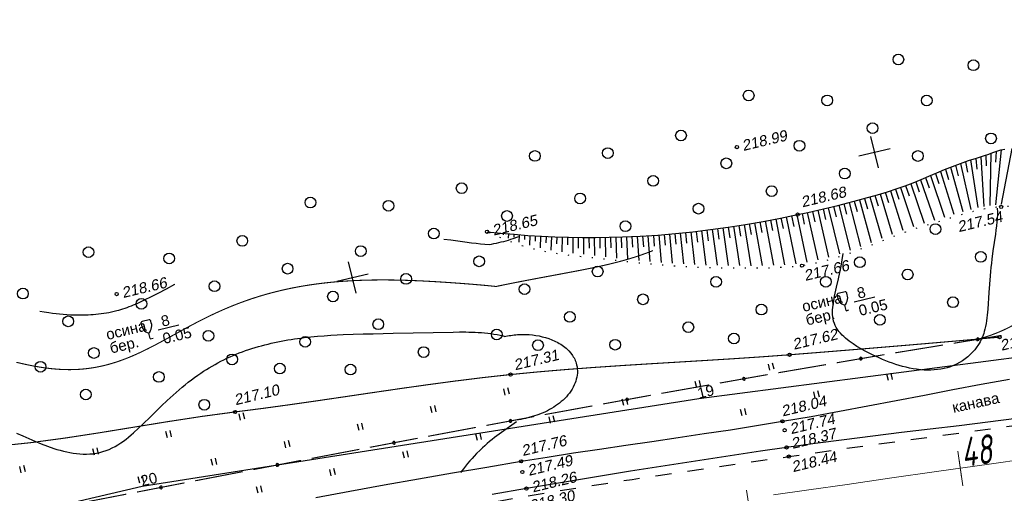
# Model space of a CAD drawing. Header units: millimetres. Extents: x -10 to 1169, y 1 to 1686.
# Tile 101 of 224: x 901 to 992, y 177 to 221. Entities that reach past the tile are written whole.
import ezdxf
from ezdxf.enums import TextEntityAlignment as Align

# ---------------------------------------------------------------- set-up
doc = ezdxf.new("R2010")
doc.units = ezdxf.units.MM
for name, pattern in [('ADOT1', [1, 0, -1]), ('AHIDDEN1', [2, 0.5, -1.5]), ('AHIDDEN2', [3, 1.5, -1.5]), ('PHANTOM2', [1.25, 0.625, -0.125, 0.125, -0.125, 0.125, -0.125])]:
    doc.linetypes.add(name, pattern=pattern)
for name, color, linetype in [('CONTURS', 7, 'Continuous'), ('COORDS', 7, 'Continuous'), ('IZOLINES', 32, 'Continuous'), ('PDIGIT', 170, 'Continuous'), ('PICKETS', 7, 'Continuous'), ('ОБЪЕКТЫ_АВТОДОРОГ', 7, 'Continuous'), ('УЧАСТКИ', 7, 'Continuous')]:
    doc.layers.add(name, color=color, linetype=linetype)
doc.styles.add('GPR', font='isocpeui.ttf', dxfattribs={"width": 0.8})
doc.styles.get("Standard").update_dxf_attribs({"font": 'arial.ttf'})

# ---------------------------------------------------------------- blocks, each defined once
blk = doc.blocks.new('372')
at = {"layer": 'CONTURS'}
blk.add_circle((0, 0), 1, dxfattribs=at)
blk = doc.blocks.new('133')
at = {"layer": 'CONTURS', "color": 7, "linetype": 'Continuous', "const_width": 0.2}
for points in [[(-11, 0), (-2, 0)], [(0, 0), (9, 0)]]:
    blk.add_lwpolyline(points, dxfattribs=at)
at = {"layer": 'CONTURS', "color": 7, "linetype": 'Continuous', "const_width": 0.5}
blk.add_lwpolyline([(-6.79, 0, 1), (-6.29, 0, 1)], format="xyb", close=True, dxfattribs=at)
blk = doc.blocks.new('401')
at = {"layer": 'CONTURS'}
for p, q in [((0, 0), (0, 1.2)), ((0.8, 0), (0.8, 1.2))]:
    blk.add_line(p, q, dxfattribs=at)
blk = doc.blocks.new('390_2')
at = {"layer": 'CONTURS', "color": 7}
for p, q in [((0.7, 3.47), (-0.69, 3.47)), ((0, 1.06), (0, 0.03)), ((0.02, 0), (0.58, 0))]:
    blk.add_line(p, q, dxfattribs=at)
at = {"layer": 'CONTURS', "color": 7, "linetype": 'Continuous'}
for centre, radius, start, end in [((1.01, 2.72), 1.95, 167.2459, 239.376), ((-19.94, 7.46), 19.52, 347.2459, 347.6983), ((-0.65, 3.26), 0.22, 101.9408, 167.6983), ((-0.69, 3.45), 0.0195, 90, 101.9408), ((-1.01, 2.72), 1.95, 300.624, 12.7541), ((0.65, 3.26), 0.22, 12.3017, 76.9673), ((19.94, 7.46), 19.52, 192.3017, 192.7541)]:
    blk.add_arc(centre, radius, start, end, dxfattribs=at)
blk = doc.blocks.new('пкк')
at = {"layer": 'ОБЪЕКТЫ_АВТОДОРОГ', "lineweight": 15, "ltscale": 200}
blk.add_line((-0.011, -0.822), (-0.008, 0.805), dxfattribs=at)
blk = doc.blocks.new('пк')
at = {"layer": 'ОБЪЕКТЫ_АВТОДОРОГ', "linetype": 'Continuous', "lineweight": 25, "xscale": 2, "yscale": 2, "zscale": 2}
blk.add_blockref('пкк', (0.003, 0.008), dxfattribs=at)

msp = doc.modelspace()

# ---------------------------------------------------------------- linework, layer by layer
at = {"layer": 'CONTURS', "lineweight": -2}
for p, q in [((992.99034, 209.07283), (991.99377, 203.87492)), ((989.62997, 208.14718), (989.73629, 207.15285)), ((990.10804, 208.29366), (990.39995, 203.67969)), ((990.57866, 208.46251), (990.59929, 207.46273)), ((991.04928, 208.63137), (990.95287, 203.77111)), ((991.5249, 208.7855), (991.46187, 207.78749)), ((992.00052, 208.93963), (991.46754, 203.83531)), ((987.27168, 207.32031), (988.42673, 203.1956)), ((987.73816, 207.5003), (987.98334, 206.53083)), ((988.20463, 207.68029), (989.17454, 203.40282)), ((988.67827, 207.8405), (988.86383, 206.85786)), ((989.15191, 208.0007), (989.82785, 203.56238)), ((984.96512, 206.35611), (985.28603, 205.409)), ((985.42604, 206.5499), (986.72501, 202.68019)), ((985.88648, 206.74483), (986.19598, 205.79393)), ((986.34692, 206.93975), (987.60592, 202.9504)), ((986.8093, 207.13003), (987.09446, 206.17155)), ((982.63616, 205.44852), (983.83027, 201.81079)), ((983.10581, 205.62004), (983.42212, 204.67139)), ((983.57547, 205.79157), (984.81784, 202.12177)), ((984.03984, 205.97695), (984.36201, 205.03027)), ((984.5042, 206.16232), (985.7895, 202.40485)), ((979.2892, 204.42633), (979.5607, 203.4639)), ((979.7708, 204.56074), (980.88018, 200.71566)), ((980.25061, 204.70138), (980.53357, 203.74225)), ((980.73042, 204.84202), (981.85986, 201.09828)), ((981.20824, 204.9893), (981.50287, 204.03369)), ((981.68605, 205.13658), (982.84249, 201.4665)), ((982.1611, 205.29255), (982.4673, 204.34058)), ((975.90024, 203.55264), (976.9396, 199.25006)), ((976.38612, 203.67064), (976.62585, 202.69981)), ((976.87199, 203.78865), (977.93175, 199.59041)), ((977.3566, 203.91174), (977.60647, 202.94346)), ((977.84122, 204.03483), (978.91798, 199.95363)), ((978.32441, 204.16338), (978.58486, 203.19789)), ((978.8076, 204.29193), (979.90017, 200.33143)), ((971.50208, 202.60211), (971.6966, 201.62122)), ((971.99263, 202.69888), (972.87522, 198.34497)), ((972.48254, 202.79881), (972.68519, 201.81956)), ((972.97245, 202.89874), (973.90242, 198.49387)), ((973.46135, 203.00352), (973.67236, 202.02604)), ((973.95025, 203.1083), (974.9245, 198.69205)), ((974.43826, 203.21715), (974.65852, 202.24171)), ((974.92626, 203.32601), (975.93835, 198.94581)), ((975.41325, 203.43932), (975.64319, 202.46612)), ((966.08104, 201.67751), (966.59391, 198.17893)), ((966.57566, 201.75068), (966.72561, 200.76198)), ((967.07027, 201.82385), (967.64255, 198.16768)), ((967.56426, 201.90114), (967.72341, 200.91389)), ((968.05825, 201.97844), (968.6906, 198.16183)), ((968.55114, 202.06245), (968.71946, 201.07672)), ((969.04404, 202.14646), (969.74273, 198.16793)), ((969.53646, 202.23318), (969.71412, 201.24909)), ((970.02888, 202.31991), (970.79299, 198.19596)), ((970.52021, 202.41263), (970.70649, 201.43014)), ((971.01153, 202.50535), (971.83589, 198.25166)), ((944.14337, 201.32121), (944.14337, 201.32121)), ((944.64074, 201.27001), (944.63971, 201.24609)), ((945.13811, 201.21881), (945.13398, 201.12314)), ((945.63598, 201.17274), (945.63048, 201.04759)), ((946.13386, 201.12667), (946.11599, 200.72172)), ((946.63218, 201.08576), (946.62009, 200.81463)), ((947.1305, 201.04485), (947.1, 200.3653)), ((947.62923, 201.00913), (947.61219, 200.61062)), ((948.12795, 200.97341), (948.09033, 200.05891)), ((948.62705, 200.94343), (948.60776, 200.43887)), ((949.12615, 200.91344), (949.08663, 199.80971)), ((949.6256, 200.89008), (949.60701, 200.30197)), ((950.12506, 200.86671), (950.09019, 199.61803)), ((950.62473, 200.84862), (950.6097, 200.19459)), ((951.1244, 200.83052), (951.09914, 199.46308)), ((951.62424, 200.81772), (951.61493, 200.10822)), ((952.12407, 200.80491), (952.1121, 199.33438)), ((952.62402, 200.79742), (952.62134, 199.79742)), ((953.12396, 200.78993), (953.12781, 199.22281)), ((953.62396, 200.78859), (953.63171, 199.78862)), ((954.12396, 200.78725), (954.14523, 199.11407)), ((954.62393, 200.79227), (954.6426, 199.79245)), ((955.12391, 200.7973), (955.16747, 198.99729)), ((955.6238, 200.80767), (955.65421, 199.80813)), ((956.12369, 200.81803), (956.19403, 198.87436)), ((956.62342, 200.83436), (956.6658, 199.83526)), ((957.12316, 200.85069), (957.22399, 198.75825)), ((957.62268, 200.87263), (957.67656, 199.87408)), ((958.12219, 200.89457), (958.25536, 198.65064)), ((958.62133, 200.92399), (958.68686, 199.92614)), ((959.12046, 200.95341), (959.29237, 198.55177)), ((959.61937, 200.98646), (959.69688, 199.98947)), ((960.11828, 201.01951), (960.33187, 198.46279)), ((960.61651, 201.06153), (960.70512, 200.06547)), ((961.11474, 201.10356), (961.37045, 198.38478)), ((961.6126, 201.14974), (961.7118, 200.15468)), ((962.11046, 201.19593), (962.41268, 198.31806)), ((962.60781, 201.24736), (962.71737, 200.25338)), ((963.10516, 201.29879), (963.45467, 198.26372)), ((963.60171, 201.35739), (963.72167, 200.36461)), ((964.09827, 201.41598), (964.5014, 198.22223)), ((964.59444, 201.47769), (964.72508, 200.48626)), ((965.09062, 201.5394), (965.54902, 198.19468)), ((965.58583, 201.60845), (965.72635, 200.61838))]:
    msp.add_line(p, q, dxfattribs=at)
at = {"layer": 'CONTURS', "linetype": 'AHIDDEN1', "const_width": 0.1, "flags": 128}
for points in [[(989.82108, 191.31016), (990.44527, 191.49254), (991.05058, 191.69563), (991.63701, 191.91945), (992.20455, 192.16398), (992.75322, 192.42923), (993.28301, 192.7152), (993.79392, 193.02189), (994.28594, 193.3493), (994.75909, 193.69742), (995.21336, 194.06627), (995.77293, 194.57638), (996.31332, 195.13493), (996.82957, 195.73562), (997.31675, 196.37214), (997.76989, 197.03817), (998.18406, 197.72741), (998.5543, 198.43356), (998.87566, 199.1503), (999.14319, 199.87132), (999.35195, 200.59033), (999.47634, 201.23245), (999.54179, 201.89172), (999.55775, 202.56503), (999.5337, 203.24929), (999.47908, 203.9414), (999.40336, 204.63824), (999.31601, 205.33674), (999.22648, 206.03378), (999.14424, 206.72627), (999.07875, 207.41111), (999.02393, 208.07382), (998.96453, 208.73651), (998.90034, 209.39902), (998.83116, 210.06118), (998.75678, 210.72283), (998.677, 211.38382), (998.59161, 212.04397), (998.50041, 212.70312), (998.4032, 213.36111), (998.29977, 214.01778), (998.18205, 214.72117), (998.05773, 215.42346), (997.92679, 216.12468), (997.78924, 216.8248), (997.64508, 217.52384), (997.4943, 218.2218), (997.33691, 218.91866), (997.17291, 219.61445), (997.00229, 220.30915), (996.82507, 221.00276)], [(891.42967, 181.10622), (892.12755, 181.08002), (895.3033, 181.1423), (898.47837, 181.35586), (901.65263, 181.69052), (904.82596, 182.11607), (907.99825, 182.60231), (911.16936, 183.11902), (914.33919, 183.63602), (917.50761, 184.1231), (920.6745, 184.55006), (923.24271, 184.87791), (925.80834, 185.22887), (928.37213, 185.59595), (930.93486, 185.97218), (933.49726, 186.35057), (936.0601, 186.72414), (938.62414, 187.08592), (941.19012, 187.42891), (943.75881, 187.74614), (946.33097, 188.03064), (948.92135, 188.2804), (951.51486, 188.4992), (954.11089, 188.69319), (956.70883, 188.86849), (959.30809, 189.03124), (961.90807, 189.18758), (964.50814, 189.34365), (967.10773, 189.50557), (969.70621, 189.6795), (972.30299, 189.87157), (974.2583, 190.02571), (976.21344, 190.18201), (978.16842, 190.34049), (980.12323, 190.50113), (982.07787, 190.66393), (984.03234, 190.8289), (985.98665, 190.99604), (987.94079, 191.16534), (989.89476, 191.33681), (991.84856, 191.51044)]]:
    msp.add_lwpolyline(points, dxfattribs=at)
at = {"layer": 'CONTURS', "linetype": 'Continuous', "flags": 128}
for points in [[(944.14337, 201.32121), (945.40821, 201.19101), (946.67225, 201.07893), (947.93549, 200.98497), (949.19792, 200.90913), (950.45956, 200.85141), (951.72039, 200.8118), (952.98042, 200.79031), (954.23966, 200.78694), (955.49809, 200.80168), (956.75571, 200.83455), (958.39315, 200.90647), (960.03184, 201.01222), (961.67067, 201.15045), (963.3085, 201.31982), (964.94424, 201.51899), (966.57675, 201.74663), (968.20493, 202.00139), (969.82765, 202.28193), (971.4438, 202.58693), (973.05226, 202.91502), (973.98743, 203.1163), (974.92213, 203.32505), (975.85582, 203.54189), (976.78796, 203.76743), (977.71802, 204.00231), (978.64545, 204.24713), (979.56971, 204.50251), (980.49027, 204.76907), (981.40659, 205.04743), (982.31812, 205.33821), (983.06586, 205.59755), (983.80649, 205.87953), (984.54201, 206.17765), (985.27445, 206.48544), (986.00582, 206.79643), (986.73814, 207.10413), (987.47342, 207.40206), (988.2137, 207.68374), (988.96097, 207.9427), (989.71727, 208.17245), (990.08425, 208.28538), (990.45837, 208.41554), (990.83699, 208.55417), (991.21747, 208.69253), (991.59716, 208.82186), (991.97343, 208.93341), (992.34363, 209.01843)], [(928.18963, 176.59306), (931.37161, 177.18046), (934.55551, 177.75738), (937.74125, 178.32375), (940.92874, 178.87949), (944.11789, 179.42453), (947.30863, 179.9588), (949.73906, 180.35233), (952.17205, 180.73053), (954.60696, 181.09734), (957.04312, 181.4567), (959.47987, 181.81254), (961.91654, 182.1688), (964.35249, 182.52942), (966.78704, 182.89832), (969.21954, 183.27944), (971.64932, 183.67672), (974.29581, 184.1332), (976.93867, 184.61157), (979.57885, 185.10601), (982.21732, 185.61069), (984.85503, 186.11979), (987.49295, 186.62748), (990.13203, 187.12793), (992.77323, 187.61533)], [(993.43395, 183.94396), (990.75914, 183.59837), (988.08207, 183.26754), (985.40366, 182.9453), (982.72485, 182.62548), (980.04655, 182.30191), (977.36969, 181.96843), (974.69519, 181.61887), (972.02396, 181.24704), (969.59737, 180.89361), (967.17161, 180.53348), (964.74672, 180.16673), (962.32275, 179.79347), (959.89974, 179.41376), (957.47774, 179.02769), (955.05678, 178.63535), (952.63692, 178.23683), (950.21819, 177.8322), (947.80064, 177.42155), (944.61615, 176.8702)]]:
    msp.add_lwpolyline(points, dxfattribs=at)
at = {"layer": 'CONTURS', "linetype": 'ADOT1', "flags": 128}
msp.add_lwpolyline([(999.35195, 200.59033), (998.98414, 201.03574), (998.60498, 201.44726), (998.21447, 201.82489), (997.8126, 202.16863), (997.39939, 202.47848), (996.97482, 202.75443), (996.5389, 202.99649), (996.09162, 203.20466), (995.633, 203.37894), (995.16302, 203.51932), (994.86411, 203.58589), (994.55741, 203.63423), (994.24439, 203.66658), (993.92653, 203.68519), (993.6053, 203.6923), (993.28217, 203.69016), (992.95862, 203.681), (992.63611, 203.66708), (992.31612, 203.65064), (992.00012, 203.63391), (991.34051, 203.57811), (990.68443, 203.48294), (990.03144, 203.35475), (989.38106, 203.19988), (988.73286, 203.02471), (988.08637, 202.83556), (987.44114, 202.6388), (986.79671, 202.44077), (986.15263, 202.24783), (985.50844, 202.06632), (984.29249, 201.70509), (983.08785, 201.29182), (981.89113, 200.8436), (980.69897, 200.37751), (979.508, 199.91064), (978.31485, 199.46005), (977.11614, 199.04284), (975.90852, 198.67608), (974.68861, 198.37685), (973.45304, 198.16223), (972.74787, 198.07907), (972.03839, 198.01608), (971.32538, 197.97072), (970.60962, 197.94048), (969.8919, 197.92282), (969.173, 197.91523), (968.45369, 197.91517), (967.73477, 197.92013), (967.017, 197.92757), (966.30118, 197.93498), (965.1932, 197.95352), (964.08482, 197.98823), (962.97632, 198.03822), (961.86801, 198.10257), (960.76019, 198.18039), (959.65315, 198.27077), (958.54719, 198.3728), (957.44261, 198.48558), (956.33971, 198.60819), (955.23878, 198.73975), (954.4633, 198.83018), (953.68454, 198.91405), (952.90416, 198.9965), (952.12385, 199.08271), (951.3453, 199.17781), (950.57019, 199.28696), (949.80019, 199.41531), (949.03698, 199.56801), (948.28225, 199.75022), (947.53768, 199.96709), (947.19209, 200.08013), (946.84786, 200.19815), (946.50501, 200.32113), (946.16352, 200.44908), (945.82341, 200.58201), (945.48466, 200.71991), (945.14728, 200.86278), (944.81127, 201.01062), (944.47664, 201.16343), (944.14337, 201.32121)], dxfattribs=at)
at = {"layer": 'CONTURS'}
for points in [[(978.30816, 194.7943), (980.2231, 195.25412)], [(913.51701, 192.18394), (915.43195, 192.64375)]]:
    msp.add_lwpolyline(points, dxfattribs=at)
at = {"layer": 'CONTURS', "linetype": 'AHIDDEN2', "flags": 128}
msp.add_lwpolyline([(895.05415, 166.01179), (897.04066, 166.45102), (899.79315, 167.06017), (902.54589, 167.66807), (905.29926, 168.27293), (908.05363, 168.87294), (910.80935, 169.46632), (913.56681, 170.05127), (916.32636, 170.62599), (919.47893, 171.27481), (922.63247, 171.92053), (925.78726, 172.56111), (928.94358, 173.1945), (932.10169, 173.81865), (935.26188, 174.43153), (938.42441, 175.03108), (941.58956, 175.61526), (944.7576, 176.18203), (947.9288, 176.72934), (950.35289, 177.1325), (952.77918, 177.52313), (955.20738, 177.90293), (957.63715, 178.2736), (960.06818, 178.63683), (962.50016, 178.99434), (964.93277, 179.34781), (967.36569, 179.69896), (969.79861, 180.04947), (972.23122, 180.40105), (974.91583, 180.78566), (977.60158, 181.16241), (980.2882, 181.53314), (982.97541, 181.89972), (985.66296, 182.26402), (988.35057, 182.62789), (991.03798, 182.99319), (993.72492, 183.36179), (996.41111, 183.73554), (999.0963, 184.1163), (1001.67968, 184.48795), (1004.26271, 184.86207), (1006.84538, 185.23866), (1009.42769, 185.61774), (1012.00966, 185.99928), (1014.59126, 186.38331), (1017.17252, 186.76981), (1019.75341, 187.15878), (1022.33396, 187.55023), (1024.91415, 187.94416)], dxfattribs=at)
at = {"layer": 'COORDS', "lineweight": -2}
for p, q in [((980.57178, 207.27214), (979.87133, 210.18922)), ((978.76301, 208.38045), (981.68009, 209.08091)), ((931.95374, 195.59794), (931.25329, 198.51502)), ((930.14498, 196.70625), (933.06206, 197.40671))]:
    msp.add_line(p, q, dxfattribs=at)
at = {"layer": 'IZOLINES'}
for points in [[(991.62773, 203.52405), (991.63686, 203.42658), (991.64665, 203.23122), (991.64792, 203.03573), (991.64272, 202.84037), (991.63247, 202.64525), (991.6182, 202.4504), (991.60071, 202.25584), (991.55839, 201.86751), (991.50926, 201.48001), (991.45601, 201.09307), (991.34466, 200.31987), (991.2354, 199.54639), (991.13478, 198.7718), (991.0889, 198.38396), (991.0463, 197.99576), (991.00707, 197.60721), (990.97114, 197.21836), (990.90832, 196.43993), (990.85464, 195.66083), (990.74839, 194.10264), (990.69949, 193.57028), (990.66944, 193.30469), (990.63424, 193.03979), (990.59255, 192.77591), (990.54287, 192.51352), (990.48712, 192.26769), (990.42186, 192.02599), (990.42147, 192.02648), (990.37152, 191.86422), (990.31581, 191.70392), (990.25468, 191.5457), (990.18024, 191.37236), (990.17939, 191.37049), (990.17939, 191.37049), (990.17939, 191.37048), (990.17938, 191.37048), (990.17938, 191.37047), (990.17955, 191.3705), (990.10697, 191.218), (990.02922, 191.06816), (989.94627, 190.92122), (989.8288, 190.73164), (989.82486, 190.72561), (989.82486, 190.72561), (989.82485, 190.72559), (989.82548, 190.72585), (989.73684, 190.59574), (989.54802, 190.34438), (989.34365, 190.10613), (989.12467, 189.8819), (988.8921, 189.67254), (988.64698, 189.47876), (988.39044, 189.30121), (988.12365, 189.14033), (987.84782, 188.99644), (987.56418, 188.86968), (987.27392, 188.75999), (986.97822, 188.6672), (986.67818, 188.59094), (986.37482, 188.53077), (986.06909, 188.4861), (985.76181, 188.4563), (985.45373, 188.44065), (985.14546, 188.43843), (984.83755, 188.44888), (984.53044, 188.47123), (984.11237, 188.51973), (984.12866, 188.51649), (983.79947, 188.56891), (983.47219, 188.63149), (983.14716, 188.70435), (982.82452, 188.78673), (982.50435, 188.87789), (982.18668, 188.97719), (981.87153, 189.084), (981.5589, 189.1978), (981.24876, 189.3181), (980.94112, 189.4445), (980.63594, 189.57665), (980.0332, 189.85715), (979.45802, 190.14958), (978.93918, 190.43641), (978.95154, 190.42904), (978.57472, 190.65361), (978.20573, 190.89042), (977.84731, 191.14234), (977.5038, 191.41325), (977.33953, 191.5575), (977.18176, 191.70859), (977.03196, 191.86727), (976.89188, 192.03419), (976.76349, 192.20976), (976.64883, 192.39401), (976.54976, 192.58647), (976.46763, 192.78609), (976.40301, 192.99143), (976.3556, 193.20088), (976.32431, 193.41291), (976.30756, 193.62623), (976.30351, 193.83991), (976.31026, 194.05335), (976.34928, 194.47777), (976.41267, 194.89887), (976.49149, 195.31721), (976.67114, 196.14925), (976.84538, 196.93538), (976.84542, 196.93556), (976.8455, 196.93591), (976.84471, 196.93581), (976.97118, 197.53121), (977.08951, 198.12824), (977.30498, 199.30321)], [(944.32449, 200.13343), (944.55374, 200.17114), (944.78215, 200.21343), (945.00969, 200.26007), (945.2363, 200.31088), (945.46198, 200.36559), (945.68673, 200.42391), (945.91057, 200.48554), (946.13354, 200.5502), (946.35568, 200.61764), (946.57702, 200.68761), (947.01741, 200.83439), (947.17423, 200.8889)], [(940.09918, 200.64028), (940.75373, 200.55397), (942.06223, 200.37691), (942.70215, 200.2931), (942.70429, 200.29283), (942.70429, 200.29283), (942.70429, 200.29283), (942.70429, 200.29283), (942.70429, 200.29283), (942.70429, 200.29282), (942.7043, 200.29282), (942.70406, 200.29267), (943.11499, 200.24246), (943.52638, 200.19635), (943.93482, 200.15628), (944.34139, 200.12283)], [(902.50911, 193.92115), (902.91847, 193.85634), (903.3446, 193.79507), (903.35153, 193.79412), (903.35154, 193.79412), (903.35154, 193.79412), (903.35155, 193.79412), (903.35139, 193.79409), (903.68316, 193.75093), (904.01541, 193.71183), (904.34812, 193.67713), (904.68126, 193.64714), (905.01479, 193.62216), (905.34863, 193.6025), (905.68273, 193.58846), (905.96339, 193.58123), (906.25485, 193.57835), (906.25902, 193.57834), (906.25902, 193.57834), (906.25902, 193.57834), (906.25903, 193.57834), (906.25903, 193.57834), (906.25854, 193.57807), (906.50393, 193.57976), (906.74926, 193.58479), (906.99446, 193.59355), (907.23947, 193.60616), (907.48422, 193.62277), (907.72862, 193.6435), (907.9726, 193.66851), (908.21605, 193.69794), (908.45886, 193.73194), (908.70093, 193.77068), (908.94212, 193.81434), (909.1823, 193.86307), (909.4213, 193.91704), (909.65899, 193.97636), (909.85273, 194.02903), (910.04546, 194.08534), (910.04551, 194.08535), (910.0456, 194.08504), (910.24558, 194.14797), (910.44442, 194.21435), (910.63629, 194.28223), (910.82468, 194.35239), (910.82408, 194.35206), (911.02291, 194.42977), (911.22058, 194.51032), (911.41713, 194.59353), (911.61265, 194.67912), (912.00089, 194.85642), (912.38598, 195.04036), (912.76857, 195.22939), (913.14927, 195.42219), (913.52862, 195.61762), (914.28514, 196.01264), (915.07612, 196.42625), (915.07843, 196.42745)], [(900.34498, 182.59036), (900.90973, 182.32354), (901.47805, 182.06454), (902.05074, 181.81557), (902.62861, 181.57921), (903.21241, 181.35843), (903.8028, 181.1568), (904.1007, 181.06446), (904.40048, 180.97859), (904.70214, 180.89988), (905.00567, 180.82912), (905.31102, 180.76714), (905.61805, 180.71491), (905.92657, 180.67343), (906.23626, 180.6438), (906.54671, 180.62718), (906.85734, 180.62473), (907.16742, 180.63754), (907.47606, 180.66661), (907.78224, 180.71269), (908.08488, 180.77624), (908.38288, 180.85731), (908.67527, 180.95553), (908.96124, 181.07012), (909.24026, 181.19993), (909.51209, 181.3436), (909.77675, 181.49962), (910.03451, 181.66646), (910.28581, 181.84262), (910.53122, 182.02672), (910.77136, 182.21751), (911.00689, 182.41389), (911.23845, 182.61486), (911.69204, 183.02727), (912.13663, 183.44926), (912.7729, 184.06997), (912.7751, 184.07213), (912.7795, 184.07645), (912.775, 184.07249), (913.83175, 185.10537), (914.36709, 185.61451), (914.63777, 185.86585), (914.91087, 186.11456), (915.18663, 186.36026), (915.46532, 186.60261), (915.74716, 186.84126), (916.03234, 187.07586), (916.32104, 187.30605), (916.61341, 187.53149), (916.90958, 187.75184), (917.22741, 187.97926), (917.22797, 187.97965), (917.22775, 187.97986), (917.48525, 188.15686), (917.74543, 188.32984), (918.00846, 188.4984), (918.2743, 188.66241), (918.54293, 188.82176), (918.81428, 188.97634), (919.08828, 189.12608), (919.36486, 189.27095), (919.64392, 189.41089), (919.92536, 189.5459), (920.20907, 189.67599), (920.49494, 189.80118), (920.78286, 189.9215), (921.0727, 190.03701), (921.36437, 190.14776), (921.65774, 190.25383), (921.9527, 190.35528), (922.24916, 190.45222), (922.547, 190.54472), (922.84613, 190.63288), (923.14645, 190.7168), (923.44788, 190.79658), (923.75033, 190.87233), (924.05371, 190.94413), (924.35796, 191.01212), (924.663, 191.07638), (924.96876, 191.13704), (925.27517, 191.1942), (925.58219, 191.24797), (925.88975, 191.29846), (926.1978, 191.3458), (926.50629, 191.39008), (926.81517, 191.43143), (927.12442, 191.46996), (927.74378, 191.53903), (928.36411, 191.5982), (928.98519, 191.64842), (929.60683, 191.69063), (930.18723, 191.72363), (930.75425, 191.75065), (930.75053, 191.75052), (931.67955, 191.78556), (932.60884, 191.81182), (933.53827, 191.83223), (935.39726, 191.86605), (937.25616, 191.90376), (940.97376, 191.98907), (941.56079, 191.99337), (942.14778, 191.9903), (942.44122, 191.98517), (942.73459, 191.97713), (943.02783, 191.96576), (943.32088, 191.95062), (943.61365, 191.93121), (943.90603, 191.90702), (944.19788, 191.87749), (944.48902, 191.84203), (944.77923, 191.80004), (945.06823, 191.75086), (945.3557, 191.69384), (945.54817, 191.65069), (945.74209, 191.60282), (945.74303, 191.60258), (945.74303, 191.60258), (945.74303, 191.60258), (945.74303, 191.60258), (945.74303, 191.60258), (945.74304, 191.60257), (945.74304, 191.60257)], [(945.72886, 191.55966), (945.88126, 191.59403), (946.03428, 191.62536), (946.1879, 191.65349), (946.34204, 191.67844), (946.49664, 191.70021), (946.65162, 191.71881), (946.80693, 191.73425), (946.9625, 191.74654), (947.11826, 191.75567), (947.27415, 191.76166), (947.4301, 191.76451), (947.58606, 191.76422), (947.74195, 191.76079), (948.0532, 191.74451), (948.36335, 191.71561), (948.67184, 191.67397), (948.97811, 191.61944), (949.28151, 191.55176), (949.58135, 191.47059), (949.8768, 191.37553), (950.16692, 191.26608), (950.45057, 191.14165), (950.7264, 191.00157), (950.86096, 190.9254), (950.99298, 190.84501), (951.12219, 190.76031), (951.24832, 190.67121), (951.37105, 190.57761), (951.49005, 190.47945), (951.65982, 190.3244), (951.65821, 190.32702), (951.75371, 190.22955), (951.9333, 190.02496), (952.09421, 189.80634), (952.16695, 189.69188), (952.2341, 189.5742), (952.29536, 189.45347), (952.35045, 189.32995), (952.39911, 189.20391), (952.44113, 189.07564), (952.47635, 188.94548), (952.51512, 188.75423), (952.515, 188.7549), (952.53944, 188.55898), (952.54897, 188.36219), (952.54399, 188.16563), (952.52505, 187.97029), (952.49284, 187.77703), (952.44814, 187.58659), (952.40054, 187.42623), (952.34422, 187.26694), (952.34392, 187.26615), (952.34382, 187.26616), (952.25825, 187.06173), (952.1604, 186.86322), (952.05143, 186.6709), (951.93228, 186.48498), (951.80385, 186.30562), (951.66692, 186.13291), (951.52222, 185.96688), (951.37041, 185.80755), (951.21207, 185.65492), (951.04776, 185.50893), (950.87796, 185.36955), (950.70315, 185.23672), (950.52373, 185.11034), (950.34012, 184.99033), (950.15266, 184.87659), (949.9617, 184.769), (949.76756, 184.66743), (949.57053, 184.57176), (949.37088, 184.48183), (949.16888, 184.39748), (948.96476, 184.31856), (948.75874, 184.24489), (948.55102, 184.1763), (948.3418, 184.11261), (948.13123, 184.05366), (947.91948, 183.99927), (947.70667, 183.9493), (947.49294, 183.9036), (947.27839, 183.86209), (947.06312, 183.82467), (946.81154, 183.78618)], [(946.86547, 183.61761), (944.84269, 182.17394), (944.60865, 181.98883), (944.37795, 181.7996), (944.15084, 181.60616), (943.92746, 181.40848), (943.70793, 181.2066), (943.49228, 181.00062), (943.16196, 180.66976), (943.16577, 180.67296), (942.95031, 180.44771), (942.73928, 180.21834), (942.53218, 179.98547), (942.32883, 179.74934), (942.12906, 179.51021), (941.93266, 179.26834), (941.66123, 178.9234)]]:
    msp.add_lwpolyline(points, dxfattribs=at)
at = {"layer": 'IZOLINES', "const_width": 0.1}
for points in [[(944.95883, 196.22255), (945.92251, 196.4208), (946.88754, 196.61232), (947.85349, 196.79912), (948.82013, 196.9823), (950.75462, 197.34217), (952.68831, 197.70612), (953.65336, 197.89725), (954.61594, 198.10007), (955.09593, 198.2074), (955.57479, 198.31955), (956.05231, 198.43719), (956.52824, 198.561), (957.00229, 198.69163), (957.47418, 198.82971), (957.94357, 198.97584), (958.41014, 199.13056), (958.87354, 199.29432), (959.24178, 199.43212), (959.5912, 199.56951)], [(900.32314, 189.17146), (900.7379, 189.07334), (901.15379, 188.98023), (901.57089, 188.89286), (901.98925, 188.81196), (902.40889, 188.73831), (902.82979, 188.67265), (903.25189, 188.61576), (903.67508, 188.56838), (904.09919, 188.53123), (904.52401, 188.505), (904.73662, 188.49618), (904.94932, 188.49032), (905.16207, 188.48749), (905.37482, 188.48774), (905.58752, 188.49114), (905.80013, 188.49774), (906.0126, 188.50757), (906.22487, 188.52067), (906.43689, 188.53707), (906.64861, 188.55678), (906.85997, 188.57983), (907.07092, 188.6062), (907.28141, 188.63589), (907.49139, 188.6689), (907.7008, 188.70519), (907.90961, 188.74474), (908.11775, 188.78751), (908.32521, 188.83345), (908.53193, 188.88251), (908.73788, 188.93464), (908.94303, 188.98976), (909.14735, 189.0478), (909.35083, 189.1087), (909.55344, 189.17237), (909.75518, 189.23872), (909.95602, 189.30768), (910.15598, 189.37914), (910.35504, 189.45303), (910.55321, 189.52923), (910.94688, 189.68822), (911.21307, 189.80121), (911.21333, 189.80132), (911.21386, 189.80155), (911.21342, 189.80099), (911.5764, 189.96217), (911.93676, 190.12902), (912.29459, 190.30117), (912.65012, 190.47799), (913.0036, 190.65881), (913.35533, 190.84299), (913.67961, 191.01593), (914.00194, 191.19021), (914.00138, 191.19037), (914.84161, 191.65105), (915.68086, 192.11351), (916.10142, 192.34303), (916.52318, 192.57031), (916.94651, 192.79465), (917.37171, 193.01538), (917.79904, 193.23191), (918.22871, 193.44372), (918.66086, 193.65034), (919.09561, 193.85138), (919.53301, 194.04649), (919.97309, 194.23538), (920.41585, 194.4178), (920.86126, 194.59355), (921.30925, 194.76248), (921.75975, 194.92447), (922.21268, 195.07942), (922.66792, 195.22728), (923.12537, 195.36803), (923.5849, 195.50166), (924.0464, 195.62819), (924.50973, 195.74765), (924.97477, 195.86012), (925.44139, 195.96566), (925.90947, 196.06437), (926.37887, 196.15634), (926.84949, 196.24171), (927.32121, 196.32058), (927.79391, 196.39311), (928.26749, 196.45944), (928.74185, 196.51972), (929.2169, 196.57411), (929.69253, 196.62279), (930.16868, 196.66592), (930.64527, 196.70368), (931.12221, 196.73625), (931.59946, 196.76382), (932.07693, 196.78657), (932.5546, 196.8047), (933.03239, 196.81838), (933.51027, 196.82782), (933.9882, 196.8332), (934.46615, 196.83471), (934.94409, 196.83255), (935.42199, 196.8269), (935.89983, 196.81796), (936.37759, 196.80591), (936.85527, 196.79093), (937.30782, 196.77422), (937.75566, 196.75541), (937.75452, 196.75566), (938.20401, 196.73447), (939.10271, 196.68673), (940.00101, 196.63228), (940.89894, 196.57215), (941.79652, 196.50705), (942.69371, 196.43706), (943.59039, 196.36106), (944.28499, 196.29634), (944.63323, 196.26128), (944.98205, 196.224), (944.98236, 196.22396)]]:
    msp.add_lwpolyline(points, dxfattribs=at)
at = {"layer": 'PICKETS', "color": 7, "lineweight": -2}
for centre in [(967.39427, 209.20071), (992.00012, 203.63391), (973.05226, 202.91502), (944.14337, 201.32121), (973.45304, 198.16223), (909.65594, 195.51445), (991.84856, 191.51044), (972.30299, 189.87157), (946.33097, 188.03064), (920.6745, 184.55006), (971.64932, 183.67672), (971.84191, 182.84469), (972.02396, 181.24704), (947.30863, 179.9588), (972.23122, 180.40105), (947.42477, 178.96547), (947.80064, 177.42155)]:
    msp.add_circle(centre, 0.15, dxfattribs=at)
at = {"layer": 'ОБЪЕКТЫ_АВТОДОРОГ', "color": 0, "linetype": 'PHANTOM2', "lineweight": 15, "ltscale": 200}
msp.add_lwpolyline([(970.79918, 176.82877), (974.07941, 177.30032), (977.66845, 177.81274), (981.6138, 178.37337), (985.99159, 178.99439), (990.88514, 179.68913), (996.37774, 180.47096)], dxfattribs=at)
at = {"layer": 'УЧАСТКИ', "color": 6, "linetype": 'Continuous', "lineweight": -2}
for p, q in [((1033.45301, 194.83008), (963.85889, 185.7758)), ((963.85889, 185.7758), (912.02108, 177.617)), ((912.02108, 177.617), (893.31496, 173.25478))]:
    msp.add_line(p, q, dxfattribs=at)

# ---------------------------------------------------------------- block references
at = {"layer": 'CONTURS', "lineweight": -2}
for name, p, xscale, yscale, zscale, rotation in [('372', (982.42964, 217.35129), 0.4999999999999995, 0.4999999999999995, 0.4999999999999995, 13.50227474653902), ('372', (989.41686, 216.81196), 0.4999999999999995, 0.4999999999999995, 0.4999999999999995, 13.50227474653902), ('372', (968.49393, 214.00503), 0.4999999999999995, 0.4999999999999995, 0.4999999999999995, 13.50227474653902), ('372', (975.80381, 213.54318), 0.4999999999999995, 0.4999999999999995, 0.4999999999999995, 13.50227474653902), ('372', (985.06909, 213.53286), 0.4999999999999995, 0.4999999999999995, 0.4999999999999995, 13.50227474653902), ('372', (962.19076, 210.2744), 0.4999999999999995, 0.4999999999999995, 0.4999999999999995, 13.50227474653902), ('372', (980.02426, 210.95711), 0.4999999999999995, 0.4999999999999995, 0.4999999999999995, 13.50227474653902), ('372', (973.21774, 209.32272), 0.4999999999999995, 0.4999999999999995, 0.4999999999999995, 13.50227474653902), ('372', (991.05124, 210.00543), 0.4999999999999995, 0.4999999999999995, 0.4999999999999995, 13.50227474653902), ('372', (955.38423, 208.64002), 0.4999999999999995, 0.4999999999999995, 0.4999999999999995, 13.50227474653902), ('372', (948.5906, 208.3731), 0.4999999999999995, 0.4999999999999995, 0.4999999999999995, 13.50227474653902), ('372', (966.41121, 207.68834), 0.4999999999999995, 0.4999999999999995, 0.4999999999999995, 13.50227474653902), ('372', (984.24472, 208.37104), 0.4999999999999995, 0.4999999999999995, 0.4999999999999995, 13.50227474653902), ('372', (977.43819, 206.73666), 0.4999999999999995, 0.4999999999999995, 0.4999999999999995, 13.50227474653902), ('372', (959.60469, 206.05395), 0.4999999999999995, 0.4999999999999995, 0.4999999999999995, 13.50227474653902), ('372', (941.77118, 205.37124), 0.4999999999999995, 0.4999999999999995, 0.4999999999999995, 13.50227474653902), ('372', (970.63167, 205.10227), 0.4999999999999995, 0.4999999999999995, 0.4999999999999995, 13.50227474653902), ('372', (927.6935, 204.03746), 0.4999999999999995, 0.4999999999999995, 0.4999999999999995, 13.50227474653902), ('372', (952.79816, 204.41956), 0.4999999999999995, 0.4999999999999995, 0.4999999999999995, 13.50227474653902), ('372', (934.96466, 203.73685), 0.4999999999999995, 0.4999999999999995, 0.4999999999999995, 13.50227474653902), ('372', (963.82514, 203.46788), 0.4999999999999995, 0.4999999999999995, 0.4999999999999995, 13.50227474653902), ('372', (945.99164, 202.78517), 0.4999999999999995, 0.4999999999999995, 0.4999999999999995, 13.50227474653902), ('372', (939.18511, 201.15078), 0.4999999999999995, 0.4999999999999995, 0.4999999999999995, 13.50227474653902), ('372', (957.01862, 201.83349), 0.4999999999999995, 0.4999999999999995, 0.4999999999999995, 13.50227474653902), ('372', (985.87911, 201.56452), 0.4999999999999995, 0.4999999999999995, 0.4999999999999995, 13.50227474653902), ('372', (921.35161, 200.46808), 0.4999999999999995, 0.4999999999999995, 0.4999999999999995, 13.50227474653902), ('372', (907.03517, 199.41806), 0.4999999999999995, 0.4999999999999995, 0.4999999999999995, 13.50227474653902), ('372', (932.37859, 199.5164), 0.4999999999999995, 0.4999999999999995, 0.4999999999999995, 13.50227474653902), ('372', (914.54509, 198.83369), 0.4999999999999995, 0.4999999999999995, 0.4999999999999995, 13.50227474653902), ('372', (943.40557, 198.56472), 0.4999999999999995, 0.4999999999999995, 0.4999999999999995, 13.50227474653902), ('372', (978.84347, 198.48141), 0.4999999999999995, 0.4999999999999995, 0.4999999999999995, 13.50227474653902), ('372', (990.09956, 198.97845), 0.4999999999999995, 0.4999999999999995, 0.4999999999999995, 13.50227474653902), ('372', (925.57207, 197.88201), 0.4999999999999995, 0.4999999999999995, 0.4999999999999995, 13.50227474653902), ('372', (954.43255, 197.61304), 0.4999999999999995, 0.4999999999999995, 0.4999999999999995, 13.50227474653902), ('372', (936.59905, 196.93033), 0.4999999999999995, 0.4999999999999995, 0.4999999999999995, 13.50227474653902), ('372', (965.45953, 196.66136), 0.4999999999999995, 0.4999999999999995, 0.4999999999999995, 13.50227474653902), ('372', (975.67913, 196.6692), 0.4999999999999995, 0.4999999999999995, 0.4999999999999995, 13.50227474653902), ('372', (983.29304, 197.34406), 0.4999999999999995, 0.4999999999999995, 0.4999999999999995, 13.50227474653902), ('372', (900.93204, 195.56491), 0.4999999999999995, 0.4999999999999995, 0.4999999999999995, 13.50227474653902), ('372', (918.76554, 196.24762), 0.4999999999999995, 0.4999999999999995, 0.4999999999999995, 13.50227474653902), ('372', (947.62603, 195.97865), 0.4999999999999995, 0.4999999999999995, 0.4999999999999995, 13.50227474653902), ('372', (929.79252, 195.29594), 0.4999999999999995, 0.4999999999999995, 0.4999999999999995, 13.50227474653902), ('372', (958.65301, 195.02697), 0.4999999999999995, 0.4999999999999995, 0.4999999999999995, 13.50227474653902), ('390_2', (977.55081, 193.97244), 0.4999999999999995, 0.4999999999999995, 0.4999999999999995, 13.50227474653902), ('372', (987.51349, 194.75799), 0.4999999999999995, 0.4999999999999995, 0.4999999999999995, 13.50227474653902), ('372', (911.95902, 194.61323), 0.4999999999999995, 0.4999999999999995, 0.4999999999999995, 13.50227474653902), ('372', (969.67999, 194.07529), 0.4999999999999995, 0.4999999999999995, 0.4999999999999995, 13.50227474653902), ('372', (905.15249, 192.97885), 0.4999999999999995, 0.4999999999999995, 0.4999999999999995, 13.50227474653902), ('372', (951.84648, 193.39258), 0.4999999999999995, 0.4999999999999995, 0.4999999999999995, 13.50227474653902), ('372', (980.70697, 193.12361), 0.4999999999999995, 0.4999999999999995, 0.4999999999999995, 13.50227474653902), ('390_2', (912.75967, 191.36208), 0.4999999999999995, 0.4999999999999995, 0.4999999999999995, 13.50227474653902), ('372', (934.01298, 192.70987), 0.4999999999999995, 0.4999999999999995, 0.4999999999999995, 13.50227474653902), ('372', (962.87346, 192.4409), 0.4999999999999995, 0.4999999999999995, 0.4999999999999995, 13.50227474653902), ('372', (918.19614, 191.63111), 0.4999999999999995, 0.4999999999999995, 0.4999999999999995, 13.50227474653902), ('372', (927.20645, 191.07548), 0.4999999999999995, 0.4999999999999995, 0.4999999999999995, 13.50227474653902), ('372', (945.03996, 191.75819), 0.4999999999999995, 0.4999999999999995, 0.4999999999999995, 13.50227474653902), ('372', (967.12074, 191.38178), 0.4999999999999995, 0.4999999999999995, 0.4999999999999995, 13.50227474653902), ('133', (986.58256, 190.77824), 0.5017233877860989, 0.5, 0.5017233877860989, 189.302422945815), ('372', (938.23343, 190.1238), 0.4999999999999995, 0.4999999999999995, 0.4999999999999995, 13.50227474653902), ('372', (948.87888, 190.76107), 0.4999999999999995, 0.4999999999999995, 0.4999999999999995, 13.50227474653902), ('372', (956.06694, 190.80651), 0.4999999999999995, 0.4999999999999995, 0.4999999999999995, 13.50227474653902), ('372', (907.538, 190.0322), 0.4999999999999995, 0.4999999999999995, 0.4999999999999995, 13.50227474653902), ('372', (920.39993, 189.4411), 0.4999999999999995, 0.4999999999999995, 0.4999999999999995, 13.50227474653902), ('133', (975.69534, 188.95662), 0.5017887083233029, 0.5, 0.501788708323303, 189.6946687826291), ('372', (902.56642, 188.75839), 0.4999999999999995, 0.4999999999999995, 0.4999999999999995, 13.50227474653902), ('372', (924.84444, 188.58939), 0.4999999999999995, 0.4999999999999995, 0.4999999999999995, 13.50227474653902), ('372', (931.42691, 188.48942), 0.4999999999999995, 0.4999999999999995, 0.4999999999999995, 13.50227474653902), ('401', (970.47164, 188.42276), 0.4999999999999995, 0.4999999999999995, 0.4999999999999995, 13.50227474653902), ('372', (913.5934, 187.80671), 0.4999999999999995, 0.4999999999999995, 0.4999999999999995, 13.50227474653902), ('133', (964.81866, 187.06511), 0.5018454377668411, 0.5, 0.5018454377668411, 190.0360377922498), ('401', (981.49862, 187.47108), 0.4999999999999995, 0.4999999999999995, 0.4999999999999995, 13.50227474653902), ('401', (963.66512, 186.78838), 0.4999999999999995, 0.4999999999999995, 0.4999999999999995, 13.50227474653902), ('372', (906.78688, 186.17232), 0.4999999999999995, 0.4999999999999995, 0.4999999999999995, 13.50227474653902), ('401', (945.83161, 186.10567), 0.4999999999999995, 0.4999999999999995, 0.4999999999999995, 13.50227474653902), ('133', (953.95151, 185.11346), 0.501885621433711, 0.5, 0.501885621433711, 190.3265845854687), ('401', (974.6921, 185.8367), 0.4999999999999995, 0.4999999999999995, 0.4999999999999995, 13.50227474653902), ('372', (917.81386, 185.22064), 0.4999999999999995, 0.4999999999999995, 0.4999999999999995, 13.50227474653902), ('401', (956.85859, 185.15399), 0.4999999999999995, 0.4999999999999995, 0.4999999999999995, 13.50227474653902), ('401', (921.19158, 183.78858), 0.4999999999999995, 0.4999999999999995, 0.4999999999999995, 13.50227474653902), ('133', (943.09288, 183.11143), 0.5019024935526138, 0.5, 0.5019024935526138, 190.5663631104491), ('401', (939.02509, 184.47128), 0.4999999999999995, 0.4999999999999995, 0.4999999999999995, 13.50227474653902), ('401', (967.88557, 184.20231), 0.4999999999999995, 0.4999999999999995, 0.4999999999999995, 13.50227474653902), ('401', (932.21856, 182.83689), 0.4999999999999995, 0.4999999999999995, 0.4999999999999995, 13.50227474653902), ('401', (950.05207, 183.5196), 0.4999999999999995, 0.4999999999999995, 0.4999999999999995, 13.50227474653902), ('401', (914.38506, 182.15419), 0.4999999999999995, 0.4999999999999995, 0.4999999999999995, 13.50227474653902), ('401', (943.24554, 181.88521), 0.4999999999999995, 0.4999999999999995, 0.4999999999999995, 13.50227474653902), ('401', (925.41204, 181.20251), 0.4999999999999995, 0.4999999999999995, 0.4999999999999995, 13.50227474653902), ('133', (932.24176, 181.06876), 0.5018904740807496, 0.5, 0.5018904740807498, 190.7554198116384), ('401', (907.57853, 180.5198), 0.4999999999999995, 0.4999999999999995, 0.4999999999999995, 13.50227474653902), ('401', (936.43902, 180.25083), 0.4999999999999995, 0.4999999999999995, 0.4999999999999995, 13.50227474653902), ('133', (921.39714, 178.99521), 0.5018451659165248, 0.5, 0.5018451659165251, 190.893788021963), ('401', (918.60551, 179.56812), 0.4999999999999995, 0.4999999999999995, 0.4999999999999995, 13.50227474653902), ('401', (900.77201, 178.88541), 0.4999999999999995, 0.4999999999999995, 0.4999999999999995, 13.50227474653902), ('401', (929.6325, 178.61644), 0.4999999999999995, 0.4999999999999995, 0.4999999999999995, 13.50227474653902), ('133', (910.55799, 176.90053), 0.5017633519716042, 0.5, 0.501763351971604, 190.9814835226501), ('401', (911.79899, 177.93373), 0.4999999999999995, 0.4999999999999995, 0.4999999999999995, 13.50227474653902), ('401', (922.82597, 176.98205), 0.4999999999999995, 0.4999999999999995, 0.4999999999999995, 13.50227474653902)]:
    msp.add_blockref(name, p, dxfattribs=dict(at, xscale=xscale, yscale=yscale, zscale=zscale, rotation=rotation))
at = {"layer": 'ОБЪЕКТЫ_АВТОДОРОГ', "color": 0, "linetype": 'PHANTOM2', "lineweight": 15}
for name, p, rotation in [('пк', (988.21673, 179.3103), 8.08037390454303), ('пкк', (988.21673, 179.3103), 8.08037390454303), ('пкк', (968.41755, 176.48331), 8.253245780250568)]:
    msp.add_blockref(name, p, dxfattribs=dict(at, rotation=rotation))

# ---------------------------------------------------------------- texts
at = {"layer": 'CONTURS', "lineweight": -2}
for s, rotation, p in [('8', 13.5022747, (978.71306, 195.08476)), ('осина', 13.5022747, (973.58878, 193.85406)), ('0.05', 13.5022747, (978.86925, 193.4788)), ('8', 13.5022747, (913.92191, 192.4744)), ('бер.', 13.5022747, (973.93125, 192.58717)), ('осина', 13.5022747, (908.79764, 191.2437)), ('0.05', 13.5022747, (914.07811, 190.86843)), ('бер.', 13.5022747, (909.1401, 189.97681)), ('канава', 12.2788571, (987.55886, 184.45913))]:
    msp.add_text(s, height=1, rotation=rotation, dxfattribs=at).set_placement(p)
at = {"layer": 'PDIGIT', "color": 7, "lineweight": -2, "oblique": 10}
for s, p in [('218.99', (967.99719, 208.83127)), ('218.68', (973.49568, 203.58405)), ('218.65', (944.74629, 200.95177)), ('217.54', (988.05356, 201.27478)), ('217.66', (973.7707, 196.73728)), ('218.66', (910.25886, 195.14501)), ('217.62', (972.70606, 190.33444)), ('217.59', (992.02758, 190.23895)), ('217.31', (946.7522, 188.41785)), ('217.10', (920.72025, 185.1672)), ('218.04', (971.6557, 184.12436)), ('217.74', (972.44483, 182.47526)), ('218.37', (972.57238, 181.10461)), ('217.76', (947.46642, 180.44282)), ('218.44', (972.61612, 178.93891)), ('217.49', (948.02769, 178.59603)), ('218.26', (948.40356, 177.05211)), ('218.30', (948.21982, 175.3247))]:
    msp.add_text(s, height=1, rotation=13.5022747, dxfattribs=at).set_placement(p)
at = {"layer": 'ОБЪЕКТЫ_АВТОДОРОГ', "style": 'GPR', "width": 0.7}
msp.add_text('48', height=2.722459, rotation=8.0803739, dxfattribs=at).set_placement((989.88215, 179.59686), align=Align.CENTER)
at = {"layer": 'УЧАСТКИ', "color": 6, "lineweight": -2}
for s, p in [('19', (963.85889, 185.7758)), ('20', (912.02108, 177.617))]:
    msp.add_text(s, height=1, rotation=13.5022747, dxfattribs=at).set_placement(p)

doc.saveas('drawing.dxf')
